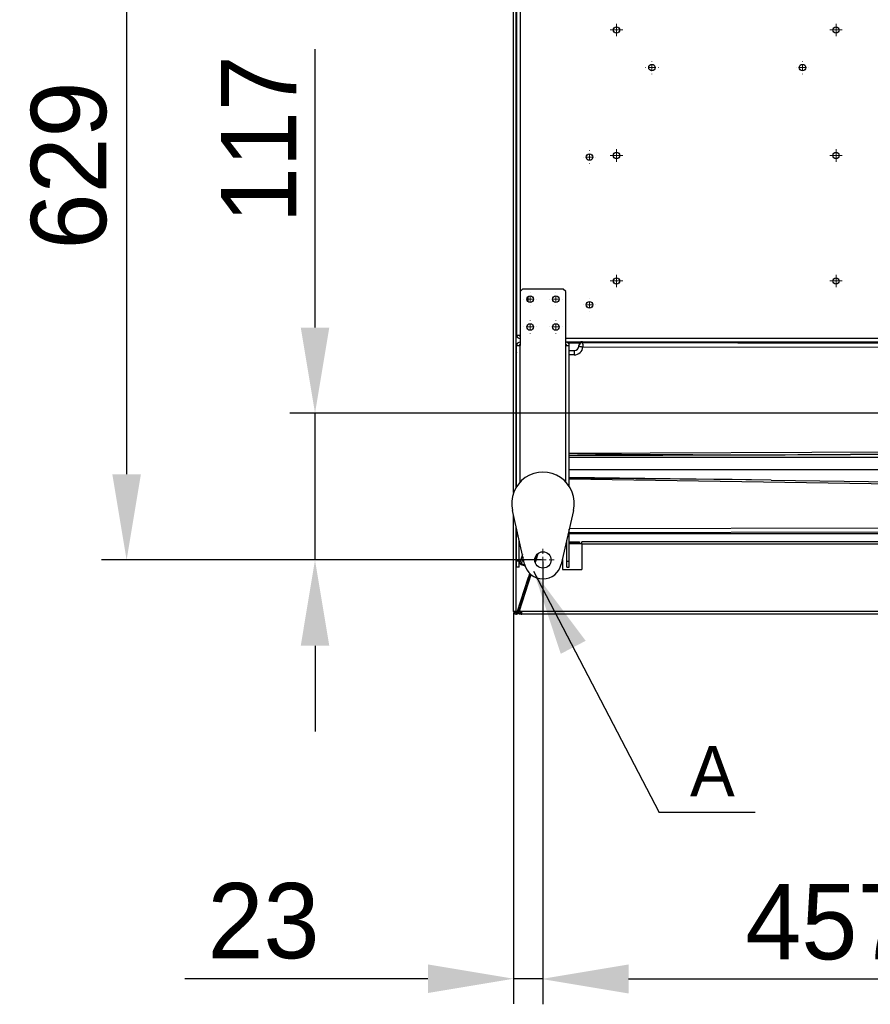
# Model space of a CAD drawing. Header units: millimetres. Extents: x 0 to 39025, y -31299 to 8400.
# Tile 128 of 209: x 14330 to 15008, y -11847 to -11062. Entities that reach past the tile are written whole.
import ezdxf

# ---------------------------------------------------------------- set-up
doc = ezdxf.new("R2010")
doc.units = ezdxf.units.MM
doc.header["$PDSIZE"] = -1
doc.layers.add('ANOTACIJE', color=7, linetype='Continuous')
doc.layers.add('DIMENZIJE', color=4, linetype='Continuous')
doc.styles.add('SLDTEXTSTYLE1', font='Montserrat-Regular.ttf')
doc.styles.add('SLDTEXTSTYLE6', font='txt')
doc.styles.get("Standard").update_dxf_attribs({"font": 'Montserrat-Regular.ttf'})
doc.dimstyles.new('SLDDIMSTYLE0', dxfattribs={"dimtxt": 3, "dimasz": 3.414889, "dimexe": 0, "dimexo": 0.0625, "dimgap": 0.75, "dimtad": 1, "dimdec": 0, "dimlfac": 20, "dimrnd": 1e-09, "dimzin": 12, "dimdsep": 46, "dimtxsty": 'SLDTEXTSTYLE6', "dimsah": 1, "dimcen": 0.09, "dimadec": 0, "dimazin": 3, "dimtfac": 1, "dimtdec": 0, "dimtofl": 0, "dimtmove": 0, "dimatfit": 3, "dimfxl": 1, "dimfrac": 2, "dimtolj": 1, "dimtzin": 12, "dimarcsym": 0})
doc.dimstyles.new('SLDDIMSTYLE3', dxfattribs={"dimtxt": 0.18, "dimasz": 3.414889, "dimexe": 0, "dimexo": 0.0625, "dimgap": 0, "dimtad": 0, "dimtih": 1, "dimtoh": 1, "dimdec": 0, "dimrnd": 1e-09, "dimzin": 0, "dimdsep": 46, "dimtxsty": 'Standard', "dimsah": 1, "dimcen": 0.09, "dimadec": 0, "dimazin": 0, "dimtfac": 3.414889, "dimtdec": 0, "dimtofl": 0, "dimtmove": 0, "dimatfit": 3, "dimfxl": 1, "dimfrac": 2, "dimtolj": 1, "dimtzin": 0, "dimarcsym": 0})

# ---------------------------------------------------------------- blocks, each defined once
blk = doc.blocks.new('SW_CENTERMARKSYMBOL_39')
at = {"color": 0, "linetype": 'Continuous', "lineweight": 18}
for p, q in [((0, 2.5), (0, 4.5)), ((-2.5, 0), (-4.5, 0)), ((0, 0), (-1.25, 0)), ((0, 0), (0, 1.25)), ((0, 0), (0, -1.25)), ((0, 0), (1.25, 0)), ((2.5, 0), (4.5, 0)), ((0, -2.5), (0, -4.5))]:
    blk.add_line(p, q, dxfattribs=at)
blk = doc.blocks.new('SW_CENTERMARKSYMBOL_46')
at = {"color": 0, "linetype": 'Continuous', "lineweight": 18}
for p, q in [((-2.5, 0), (-2.55, 0)), ((0, 0), (-1.25, 0)), ((0, 2.5), (0, 2.55)), ((0, 0), (0, 1.25)), ((0, 0), (0, -1.25)), ((0, 0), (1.25, 0)), ((2.5, 0), (2.55, 0)), ((0, -2.5), (0, -2.55))]:
    blk.add_line(p, q, dxfattribs=at)
blk = doc.blocks.new('SW_CENTERMARKSYMBOL_52')
at = {"color": 0, "linetype": 'Continuous', "lineweight": 18}
for p, q in [((-2.5, 0), (-2.55, 0)), ((0, 0), (-1.25, 0)), ((0, 2.5), (0, 2.55)), ((0, 0), (0, 1.25)), ((0, 0), (0, -1.25)), ((0, 0), (1.25, 0)), ((2.5, 0), (2.55, 0)), ((0, -2.5), (0, -2.55))]:
    blk.add_line(p, q, dxfattribs=at)
blk = doc.blocks.new('SW_CENTERMARKSYMBOL_57')
at = {"color": 0, "linetype": 'Continuous', "lineweight": 18}
for p, q in [((-2.5, 0), (-2.55, 0)), ((0, 0), (-1.25, 0)), ((0, 2.5), (0, 2.55)), ((0, 0), (0, 1.25)), ((0, 0), (0, -1.25)), ((0, 0), (1.25, 0)), ((2.5, 0), (2.55, 0)), ((0, -2.5), (0, -2.55))]:
    blk.add_line(p, q, dxfattribs=at)
blk = doc.blocks.new('SW_CENTERMARKSYMBOL_58')
at = {"color": 0, "linetype": 'Continuous', "lineweight": 18}
for p, q in [((-2.5, 0), (-2.55, 0)), ((0, 0), (-1.25, 0)), ((0, 2.5), (0, 2.55)), ((0, 0), (0, 1.25)), ((0, 0), (0, -1.25)), ((0, 0), (1.25, 0)), ((2.5, 0), (2.55, 0)), ((0, -2.5), (0, -2.55))]:
    blk.add_line(p, q, dxfattribs=at)
blk = doc.blocks.new('SW_CENTERMARKSYMBOL_74')
at = {"color": 0, "linetype": 'Continuous', "lineweight": 18}
for p, q in [((-1.25, 0), (-2.5, 0)), ((0, 0), (-1.25, 0)), ((0, 1.25), (0, 2.5)), ((0, 0), (0, 1.25)), ((0, 0), (0, -1.25)), ((0, 0), (1.25, 0)), ((1.25, 0), (2.5, 0)), ((0, -1.25), (0, -2.5))]:
    blk.add_line(p, q, dxfattribs=at)
blk = doc.blocks.new('SW_CENTERMARKSYMBOL_77')
at = {"color": 0, "linetype": 'Continuous', "lineweight": 18}
for p, q in [((-1.25, 0), (-2.5, 0)), ((0, 0), (-1.25, 0)), ((0, 1.25), (0, 2.5)), ((0, 0), (0, 1.25)), ((0, 0), (0, -1.25)), ((0, 0), (1.25, 0)), ((1.25, 0), (2.5, 0)), ((0, -1.25), (0, -2.5))]:
    blk.add_line(p, q, dxfattribs=at)
blk = doc.blocks.new('SW_CENTERMARKSYMBOL_78')
at = {"color": 0, "linetype": 'Continuous', "lineweight": 18}
for p, q in [((-1.25, 0), (-2.5, 0)), ((0, 0), (-1.25, 0)), ((0, 1.25), (0, 2.5)), ((0, 0), (0, 1.25)), ((0, 0), (0, -1.25)), ((0, 0), (1.25, 0)), ((1.25, 0), (2.5, 0)), ((0, -1.25), (0, -2.5))]:
    blk.add_line(p, q, dxfattribs=at)
blk = doc.blocks.new('SW_CENTERMARKSYMBOL_81')
at = {"color": 0, "linetype": 'Continuous', "lineweight": 18}
for p, q in [((-1.25, 0), (-2.5, 0)), ((0, 0), (-1.25, 0)), ((0, 1.25), (0, 2.5)), ((0, 0), (0, 1.25)), ((0, 0), (0, -1.25)), ((0, 0), (1.25, 0)), ((1.25, 0), (2.5, 0)), ((0, -1.25), (0, -2.5))]:
    blk.add_line(p, q, dxfattribs=at)
blk = doc.blocks.new('SW_CENTERMARKSYMBOL_82')
at = {"color": 0, "linetype": 'Continuous', "lineweight": 18}
for p, q in [((-1.25, 0), (-2.5, 0)), ((0, 0), (-1.25, 0)), ((0, 1.25), (0, 2.5)), ((0, 0), (0, 1.25)), ((0, 0), (0, -1.25)), ((0, 0), (1.25, 0)), ((1.25, 0), (2.5, 0)), ((0, -1.25), (0, -2.5))]:
    blk.add_line(p, q, dxfattribs=at)
blk = doc.blocks.new('SW_CENTERMARKSYMBOL_85')
at = {"color": 0, "linetype": 'Continuous', "lineweight": 18}
for p, q in [((-1.25, 0), (-2.5, 0)), ((0, 0), (-1.25, 0)), ((0, 1.25), (0, 2.5)), ((0, 0), (0, 1.25)), ((0, 0), (0, -1.25)), ((0, 0), (1.25, 0)), ((1.25, 0), (2.5, 0)), ((0, -1.25), (0, -2.5))]:
    blk.add_line(p, q, dxfattribs=at)
blk = doc.blocks.new('SW_CENTERMARKSYMBOL_96')
at = {"color": 0, "linetype": 'Continuous', "lineweight": 18}
for p, q in [((-2.5, 0), (-2.55, 0)), ((0, 0), (-1.25, 0)), ((0, 2.5), (0, 2.55)), ((0, 0), (0, 1.25)), ((0, 0), (0, -1.25)), ((0, 0), (1.25, 0)), ((2.5, 0), (2.55, 0)), ((0, -2.5), (0, -2.55))]:
    blk.add_line(p, q, dxfattribs=at)
blk = doc.blocks.new('SW_CENTERMARKSYMBOL_97')
at = {"color": 0, "linetype": 'Continuous', "lineweight": 18}
for p, q in [((-2.5, 0), (-2.55, 0)), ((0, 0), (-1.25, 0)), ((0, 2.5), (0, 2.55)), ((0, 0), (0, 1.25)), ((0, 0), (0, -1.25)), ((0, 0), (1.25, 0)), ((2.5, 0), (2.55, 0)), ((0, -2.5), (0, -2.55))]:
    blk.add_line(p, q, dxfattribs=at)
blk = doc.blocks.new('SW_CENTERMARKSYMBOL_98')
at = {"color": 0, "linetype": 'Continuous', "lineweight": 18}
for p, q in [((-2.5, 0), (-2.55, 0)), ((0, 0), (-1.25, 0)), ((0, 2.5), (0, 2.55)), ((0, 0), (0, 1.25)), ((0, 0), (0, -1.25)), ((0, 0), (1.25, 0)), ((2.5, 0), (2.55, 0)), ((0, -2.5), (0, -2.55))]:
    blk.add_line(p, q, dxfattribs=at)
blk = doc.blocks.new('SW_CENTERMARKSYMBOL_99')
at = {"color": 0, "linetype": 'Continuous', "lineweight": 18}
for p, q in [((-2.5, 0), (-2.55, 0)), ((0, 0), (-1.25, 0)), ((0, 2.5), (0, 2.55)), ((0, 0), (0, 1.25)), ((0, 0), (0, -1.25)), ((0, 0), (1.25, 0)), ((2.5, 0), (2.55, 0)), ((0, -2.5), (0, -2.55))]:
    blk.add_line(p, q, dxfattribs=at)
blk = doc.blocks.new('Adapt 2 S (spodaj)')
at = {"linetype": 'Continuous', "lineweight": 25}
for p, q in [((0, 96.95), (0, 712.98)), ((2.1, 101.24), (2.1, 712.98)), ((2.4, 650.83), (2.4, 222.38)), ((5.2, 650.83), (5.2, 256.98)), ((2.1, 397.48), (2.4, 397.48)), ((2.4, 317.48), (2.1, 317.48)), ((7.2, 258.98), (5.2, 256.98)), ((39.6, 258.98), (7.2, 258.98)), ((41.6, 256.98), (39.6, 258.98)), ((5.2, 256.98), (5.2, 213.98)), ((11.4, 252.85), (11.4, 249.1)), ((41.6, 213.98), (41.6, 256.98)), ((2.4, 222.38), (5.2, 222.38)), ((41.6, 219.88), (898.6, 219.88)), ((2.4, 101.72), (2.4, 213.98)), ((2.4, 213.98), (5.2, 213.98)), ((5.2, 105.29), (5.2, 213.98)), ((41.6, 217.08), (898.6, 217.08)), ((41.6, 213.98), (44.4, 213.98)), ((41.6, 105.29), (41.6, 213.98)), ((43.38, 216.14), (52.82, 216.14)), ((44.4, 101.72), (44.4, 213.98)), ((52, 213.58), (52, 214.08)), ((55, 217.08), (55, 216.58)), ((55, 216.32), (346.33, 215.89)), ((346.18, 212.39), (55.31, 212.83)), ((85.5, 217.08), (85.5, 216.62)), ((90.5, 216.62), (90.5, 217.08)), ((2.4, 207.08), (2.1, 207.08)), ((44.4, 210.08), (48.5, 210.08)), ((48.35, 206.58), (44.4, 206.58)), ((2.1, 194.58), (2.4, 194.58)), ((44.4, 128.32), (404.92, 129.67)), ((44.4, 126.48), (268.65, 127.17)), ((405.01, 127.68), (268.65, 127.17)), ((44.4, 125.04), (459.51, 125.04)), ((2.4, 114.58), (2.1, 114.58)), ((44.4, 115.36), (459.41, 115.36)), ((205.44, 106.87), (44.4, 108.92)), ((370.68, 102.41), (44.4, 107.51)), ((205.44, 106.87), (370.76, 104.28)), ((8.78, 39.82), (-0.97, 82.6)), ((47.77, 82.6), (38.02, 39.82)), ((0, 1.98), (0, 78.32)), ((2.1, 1.98), (2.1, 69.11)), ((2.1, 67.18), (2.4, 67.48)), ((2.4, 62.33), (2.4, 67.79)), ((44.4, 62.33), (44.4, 67.79)), ((302.23, 65.2), (44.4, 64.82)), ((870.49, 64.08), (44.4, 64.08)), ((44.52, 68.31), (302.08, 68.7)), ((2.4, 62.33), (3.64, 62.33)), ((2.4, 42.33), (2.4, 62.33)), ((4.4, 42.33), (4.4, 59.02)), ((41.78, 56.28), (42.4, 56.28)), ((41.86, 56.66), (42.4, 56.66)), ((41.86, 56.66), (42.4, 56.66)), ((42.09, 57.66), (42.4, 57.66)), ((42.4, 58.66), (42.32, 58.66)), ((42.4, 42.33), (42.4, 59.02)), ((43.16, 62.33), (44.4, 62.33)), ((44.4, 42.33), (44.4, 62.33)), ((44.4, 57.66), (52.51, 57.66)), ((44.4, 56.66), (52.51, 56.66)), ((44.4, 56.28), (54.51, 56.28)), ((52.51, 57.66), (52.51, 56.66)), ((54.51, 55.66), (54.51, 57.66)), ((957.49, 57.66), (54.51, 57.66)), ((54.51, 55.66), (54.51, 35.66)), ((957.49, 55.66), (54.51, 55.66)), ((7, 47.62), (4.9, 41.17)), ((17.04, 41.79), (19.06, 47.99)), ((17.04, 41.8), (19.05, 47.98)), ((17.18, 41.26), (19.48, 48.34)), ((18.53, 45.42), (19.48, 48.34)), ((4.4, 42.33), (2.4, 42.33)), ((2.4, 37.33), (2.4, 42.33)), ((4.4, 37.33), (4.4, 42.33)), ((4.9, 41.17), (4.75, 40.69)), ((4.75, 40.69), (5.79, 39.54)), ((5.97, 40.11), (4.9, 41.17)), ((5.97, 40.11), (5.79, 39.54)), ((5.79, 39.54), (9.12, 38.46)), ((7.58, 45.06), (5.97, 40.11)), ((8.95, 39.15), (5.97, 40.11)), ((18.53, 45.42), (17.18, 41.26)), ((18.53, 45.42), (18.53, 45.42)), ((38.9, 43.66), (38.9, 35.66)), ((42.4, 42.33), (44.4, 42.33)), ((42.4, 37.33), (42.4, 42.33)), ((44.4, 37.33), (44.4, 42.33)), ((4.4, 37.33), (2.4, 37.33)), ((3.9, 1.34), (13.76, 31.66)), ((4.62, 2.6), (14, 31.46)), ((9.12, 38.46), (9.14, 38.51)), ((12.34, 30.56), (12.94, 32.4)), ((13.29, 30.25), (13.75, 31.67)), ((38.9, 35.66), (54.51, 35.66)), ((42.4, 37.33), (44.4, 37.33)), ((2.95, 1.67), (11.72, 28.65)), ((3.9, 1.36), (12.67, 28.34)), ((11.72, 28.65), (12.34, 30.56)), ((12.67, 28.34), (11.72, 28.65)), ((12.34, 30.56), (13.29, 30.25)), ((13.29, 30.25), (12.67, 28.34)), ((2.1, 1.98), (0, 1.98)), ((2, 1.68), (2, 1.98)), ((2, 1.66), (2, 1.68)), ((2, 1.68), (2.89, 1.53)), ((2, 1.66), (2.88, 1.51)), ((2.95, 1.67), (3.9, 1.36)), ((3.9, 1.36), (3.9, 1.34)), ((3.9, 1.34), (3.9, 1.34)), ((4.39, 2.84), (4.5, 2.84)), ((4.4, 2.86), (4.5, 2.86)), ((4.5, 2.86), (4.4, 2.86)), ((4.5, 2.88), (4.82, 3.2)), ((4.5, 2.88), (4.5, 2.1)), ((4.71, 2.88), (4.5, 2.88)), ((4.5, 0), (4.5, 2.1)), ((6.52, 0), (4.5, 0)), ((4.52, 3.23), (4.98, 3.69)), ((4.53, 3.26), (4.99, 3.72)), ((6.52, 1.98), (4.62, 2.6)), ((5.67, 2.26), (5.53, 1.85)), ((5.62, 2.1), (5.53, 2.1)), ((5.71, 1.4), (6.52, 1.4)), ((957.49, 1.98), (6.52, 1.98)), ((6.52, -0.02), (6.52, 1.98)), ((957.49, -0.02), (6.52, -0.02))]:
    blk.add_line(p, q, dxfattribs=at)
at = {"linetype": 'Continuous', "lineweight": 25, "flags": 128}
for points in [[(85.5, 216.7), (85.35, 216.69), (85.26, 216.65), (85.54, 216.62), (86.15, 216.59), (87.01, 216.57), (88, 216.56)], [(88, 216.56), (88.99, 216.57), (89.85, 216.59), (90.46, 216.62), (90.74, 216.65), (90.65, 216.69), (90.5, 216.7)]]:
    blk.add_lwpolyline(points, dxfattribs=at)
at = {"linetype": 'Continuous', "lineweight": 25}
for centre, radius in [((82, 465.43), 2.5), ((257, 465.43), 2.5), ((110.3, 435.43), 2.6), ((230.3, 435.43), 2.6), ((60.5, 364.19), 2.6), ((82, 365.43), 2.5), ((257, 365.43), 2.5), ((82, 265.43), 2.5), ((257, 265.43), 2.5), ((13.2, 250.98), 2.6), ((33.6, 250.98), 2.6), ((60.5, 246.38), 2.6), ((13.2, 228.78), 2.6), ((33.6, 228.78), 2.6), ((23.4, 43.15), 6.5)]:
    blk.add_circle(centre, radius, dxfattribs=at)
for centre, radius, start, end in [((5.2, 222.38), 2.8, 180, 270), ((5.2, 222.38), 0.8, 180, 270), ((5.2, 213.98), 2.8, 90, 180), ((5.2, 213.98), 0.8, 90, 180), ((41.6, 213.98), 2.8, 0, 90), ((41.6, 213.98), 0.8, 0, 90), ((48.35, 213.58), 7, 270, 353.83325), ((48.5, 213.58), 3.5, 270, 357.78059), ((55, 213.58), 3, 89.98255, 179.98254), ((54.99, 213.33), 3, 89.98997, 177.75549), ((54.99, 213.33), 3, 89.98029, 177.76539), ((48.5, 213.58), 3.5, 357.78197, 0), ((48.5, 216.58), 6.5, 357.78197, 0), ((68.84, 207.45), 20.51, 172.64097, 182.441), ((23.4, 88.15), 25, 347.16041, 192.83959), ((23.4, 43.15), 15, 192.83959, 347.16041), ((2, 1.98), 2, 180, 342), ((2, 1.98), 1, 180, 342)]:
    blk.add_arc(centre, radius, start, end, dxfattribs=at)
for centre, major_axis, ratio, start_param, end_param in [((55, 214.08), (0, -3), 0.999391, 3.141593, 4.712389), ((5, 207.08), (3, 0), 0.999391, 2.619441, 2.88275), ((290.27, 129.24), (248.27, 0.93), 0.008056, 3.28072, 4.625173), ((290.27, 103.66), (248.27, -3.88), 0.008055, 1.919652, 3.002561), ((5, 67.08), (2.12, 2.12), 0.998783, 2.615646, 2.878955)]:
    blk.add_ellipse(centre, major_axis=major_axis, ratio=ratio, start_param=start_param, end_param=end_param, dxfattribs=at)
for points, knots in [([(52, 213.44), (52, 213.44), (52.02, 213.44), (52.1, 213.43), (52.17, 213.42), (52.33, 213.39), (52.44, 213.38), (52.68, 213.34), (52.81, 213.32), (53.12, 213.27), (53.29, 213.25), (53.65, 213.18), (53.84, 213.15), (54.44, 213.03), (54.88, 212.93), (55.31, 212.83)], [0, 0, 0, 0, 0.125, 0.125, 0.25, 0.25, 0.375, 0.375, 0.5, 0.5, 0.625, 0.625, 0.75, 0.75, 1, 1, 1, 1]), ([(54.99, 216.32), (54.99, 216.31), (54.98, 216.28), (54.98, 216.18), (54.98, 216.11), (54.98, 215.92), (54.99, 215.81), (55.01, 215.55), (55.02, 215.41), (55.05, 215.09), (55.07, 214.91), (55.11, 214.54), (55.13, 214.34), (55.18, 213.93), (55.2, 213.71), (55.25, 213.27), (55.28, 213.05), (55.31, 212.83)], [0, 0, 0, 0, 0.125, 0.125, 0.25, 0.25, 0.375, 0.375, 0.5, 0.5, 0.625, 0.625, 0.75, 0.75, 0.875, 0.875, 1, 1, 1, 1]), ([(1, 1.98), (1, 1.93), (1.11, 1.88), (1.48, 1.78), (1.74, 1.73), (2, 1.68)], [0, 0, 0, 0, 0.5, 0.5, 1, 1, 1, 1]), ([(1.05, 1.76), (1.11, 1.75), (1.38, 1.71), (1.73, 1.68), (2, 1.66)], [0, 0, 0, 0, 0.225923, 1, 1, 1, 1]), ([(4.62, 2.6), (4.52, 2.3), (4.5, 1.98), (4.6, 1.36), (4.72, 1.06), (5.09, 0.55), (5.33, 0.34), (5.89, 0.06), (6.21, -0.02), (6.52, -0.02)], [0, 0, 0, 0, 0.25, 0.25, 0.5, 0.5, 0.75, 0.75, 1, 1, 1, 1]), ([(5.57, 2.29), (5.52, 2.14), (5.51, 1.98), (5.56, 1.67), (5.62, 1.52), (5.81, 1.27), (5.93, 1.16), (6.21, 1.02), (6.37, 0.98), (6.52, 0.98)], [0, 0, 0, 0, 0.25, 0.25, 0.5, 0.5, 0.75, 0.75, 1, 1, 1, 1])]:
    blk.add_open_spline(points, degree=3, knots=knots, dxfattribs=at)
for points in [[(52, 213.44), (52, 213.44), (52, 213.44), (52, 213.44)], [(55, 216.32), (54.99, 216.32), (54.99, 216.32), (54.99, 216.32)]]:
    blk.add_open_spline(points, degree=3, dxfattribs=at)
at = {"linetype": 'Continuous', "lineweight": 0, "xscale": 2, "yscale": 2, "zscale": 2}
for name, p in [('SW_CENTERMARKSYMBOL_74', (82, 465.43)), ('SW_CENTERMARKSYMBOL_81', (257, 465.43)), ('SW_CENTERMARKSYMBOL_52', (110.3, 435.43)), ('SW_CENTERMARKSYMBOL_46', (230.3, 435.43)), ('SW_CENTERMARKSYMBOL_57', (60.5, 364.19)), ('SW_CENTERMARKSYMBOL_78', (82, 365.43)), ('SW_CENTERMARKSYMBOL_85', (257, 365.43)), ('SW_CENTERMARKSYMBOL_82', (82, 265.43)), ('SW_CENTERMARKSYMBOL_77', (257, 265.43)), ('SW_CENTERMARKSYMBOL_97', (13.2, 250.98)), ('SW_CENTERMARKSYMBOL_98', (33.6, 250.98)), ('SW_CENTERMARKSYMBOL_58', (60.5, 246.38)), ('SW_CENTERMARKSYMBOL_99', (13.2, 228.78)), ('SW_CENTERMARKSYMBOL_96', (33.6, 228.78)), ('SW_CENTERMARKSYMBOL_39', (23.4, 43.15))]:
    blk.add_blockref(name, p, dxfattribs=at)
blk = doc.blocks.new('*D192')
at = {"layer": 'Defpoints', "color": 0, "transparency": 16777216}
for p in [(15203.35, -11375.67), (14746.78, -11492.56), (14746.78, -11826.57)]:
    blk.add_point(p, dxfattribs=at)
at = {"layer": 'DIMENZIJE', "color": 0, "lineweight": -2, "transparency": 16777216}
for p, q in [((15203.35, -11376.92), (15203.35, -11846.57)), ((14746.78, -11493.81), (14746.78, -11846.57)), ((15135.06, -11826.57), (14815.07, -11826.57))]:
    blk.add_line(p, q, dxfattribs=at)
at = {"layer": 'DIMENZIJE', "color": 0, "transparency": 16777216}
for points in [[(14815.07, -11815.18), (14815.07, -11837.95), (14746.78, -11826.57)], [(15135.06, -11815.18), (15135.06, -11837.95), (15203.35, -11826.57)]]:
    blk.add_solid(points, dxfattribs=at)
at = {"layer": 'DIMENZIJE', "color": 0, "transparency": 16777216, "insert": (14975.07, -11781.14), "char_height": 60, "attachment_point": 5, "style": 'SLDTEXTSTYLE6'}
blk.add_mtext('\\A1;457', dxfattribs=at)
blk = doc.blocks.new('*D193')
at = {"layer": 'Defpoints', "color": 0, "transparency": 16777216}
for p in [(14746.78, -11492.56), (14723.38, -11533.73), (14746.78, -11826.19)]:
    blk.add_point(p, dxfattribs=at)
at = {"layer": 'DIMENZIJE', "color": 0, "lineweight": -2, "transparency": 16777216}
for p, q in [((14746.78, -11493.81), (14746.78, -11846.19)), ((14723.38, -11534.98), (14723.38, -11846.19)), ((14655.08, -11826.19), (14461.21, -11826.19)), ((14746.78, -11826.19), (14723.38, -11826.19)), ((14815.07, -11826.19), (14883.37, -11826.19))]:
    blk.add_line(p, q, dxfattribs=at)
at = {"layer": 'DIMENZIJE', "color": 0, "transparency": 16777216}
for points in [[(14655.08, -11814.8), (14655.08, -11837.57), (14723.38, -11826.19)], [(14815.07, -11814.8), (14815.07, -11837.57), (14746.78, -11826.19)]]:
    blk.add_solid(points, dxfattribs=at)
at = {"layer": 'DIMENZIJE', "color": 0, "transparency": 16777216, "insert": (14524, -11780.33), "char_height": 60, "attachment_point": 5, "style": 'SLDTEXTSTYLE6'}
blk.add_mtext('\\A1;23', dxfattribs=at)
blk = doc.blocks.new('*D194')
at = {"layer": 'Defpoints', "color": 0, "transparency": 16777216}
for p in [(15203.35, -11375.67), (14565.09, -11492.56), (14746.78, -11492.56)]:
    blk.add_point(p, dxfattribs=at)
at = {"layer": 'DIMENZIJE', "color": 0, "lineweight": -2, "transparency": 16777216}
for p, q in [((14565.09, -11307.37), (14565.09, -11085.47)), ((15202.1, -11375.67), (14545.09, -11375.67)), ((14565.09, -11492.56), (14565.09, -11375.67)), ((14745.53, -11492.56), (14545.09, -11492.56)), ((14565.09, -11560.85), (14565.09, -11629.15))]:
    blk.add_line(p, q, dxfattribs=at)
at = {"layer": 'DIMENZIJE', "color": 0, "transparency": 16777216}
for points in [[(14553.71, -11307.37), (14576.47, -11307.37), (14565.09, -11375.67)], [(14553.71, -11560.85), (14576.47, -11560.85), (14565.09, -11492.56)]]:
    blk.add_solid(points, dxfattribs=at)
at = {"layer": 'DIMENZIJE', "color": 0, "transparency": 16777216, "insert": (14520.09, -11157.3), "char_height": 60, "attachment_point": 5, "rotation": 90, "style": 'SLDTEXTSTYLE6'}
blk.add_mtext('\\A1;117', dxfattribs=at)
blk = doc.blocks.new('*D198')
at = {"layer": 'Defpoints', "color": 0, "transparency": 16777216}
for p in [(14746.78, -10863.91), (14414.9, -11492.56), (14746.78, -11492.56)]:
    blk.add_point(p, dxfattribs=at)
at = {"layer": 'DIMENZIJE', "color": 0, "lineweight": -2, "transparency": 16777216}
for p, q in [((14745.53, -10863.91), (14394.9, -10863.91)), ((14414.9, -10932.2), (14414.9, -11424.26)), ((14745.53, -11492.56), (14394.9, -11492.56))]:
    blk.add_line(p, q, dxfattribs=at)
at = {"layer": 'DIMENZIJE', "color": 0, "transparency": 16777216}
for points in [[(14403.52, -10932.2), (14426.28, -10932.2), (14414.9, -10863.91)], [(14403.52, -11424.26), (14426.28, -11424.26), (14414.9, -11492.56)]]:
    blk.add_solid(points, dxfattribs=at)
at = {"layer": 'DIMENZIJE', "color": 0, "transparency": 16777216, "insert": (14369.04, -11178.23), "char_height": 60, "attachment_point": 5, "rotation": 90, "style": 'SLDTEXTSTYLE6'}
blk.add_mtext('\\A1;629', dxfattribs=at)

msp = doc.modelspace()

# ---------------------------------------------------------------- linework, layer by layer
at = {"layer": 'ANOTACIJE', "color": 0}
msp.add_line((14916, -11693.86), (14839.5, -11693.86), dxfattribs=at)

# ---------------------------------------------------------------- block references
at = {"color": 1}
msp.add_blockref('Adapt 2 S (spodaj)', (14723.38, -11535.71), dxfattribs=at)

# ---------------------------------------------------------------- texts
at = {"layer": 'ANOTACIJE', "color": 0, "insert": (14863.99, -11680.88), "char_height": 40, "attachment_point": 7, "style": 'SLDTEXTSTYLE1'}
msp.add_mtext('A', dxfattribs=at)

# ---------------------------------------------------------------- dimensions: what is measured, and where the dimension line sits
at = {"layer": 'DIMENZIJE'}
dim = msp.add_linear_dim(base=(14414.9, -11492.56), p1=(14746.78, -10863.91), p2=(14746.78, -11492.56), angle=90, dimstyle='SLDDIMSTYLE0', override={"dimscale": 20, "dimexe": 1, "dimlfac": 1, "dimdle": 1, "dimtofl": 1}, dxfattribs=at)
dim.commit()
dim.dimension.update_dxf_attribs({"geometry": '*D198', "text_midpoint": (14369.04, -11178.23)})
dim = msp.add_linear_dim(base=(14565.09, -11492.56), p1=(15203.35, -11375.67), p2=(14746.78, -11492.56), angle=90, dimstyle='SLDDIMSTYLE0', override={"dimscale": 20, "dimexe": 1, "dimlfac": 1, "dimdle": 1, "dimtofl": 1}, dxfattribs=at)
dim.commit()
dim.dimension.update_dxf_attribs({"geometry": '*D194', "text_midpoint": (14565.09, -11157.3), "dimtype": 160})
dim = msp.add_linear_dim(base=(14746.78, -11826.57), p1=(15203.35, -11375.67), p2=(14746.78, -11492.56), dimstyle='SLDDIMSTYLE0', override={"dimscale": 20, "dimexe": 1, "dimlfac": 1, "dimdle": 1, "dimtofl": 1}, dxfattribs=at)
dim.commit()
dim.dimension.update_dxf_attribs({"geometry": '*D192', "text_midpoint": (14975.07, -11781.14)})
dim = msp.add_linear_dim(base=(14746.78, -11826.19), p1=(14723.38, -11533.73), p2=(14746.78, -11492.56), dimstyle='SLDDIMSTYLE0', override={"dimscale": 20, "dimexe": 1, "dimlfac": 1, "dimdle": 1, "dimtofl": 1}, dxfattribs=at)
dim.commit()
dim.dimension.update_dxf_attribs({"geometry": '*D193', "text_midpoint": (14524, -11826.19), "dimtype": 160})

# ---------------------------------------------------------------- leaders
at = {"layer": 'ANOTACIJE', "color": 7}
msp.add_leader([(14739.35, -11501.57), (14839.5, -11693.86)], dimstyle='SLDDIMSTYLE3', override={"dimscale": 20}, dxfattribs=at)

doc.saveas('drawing.dxf')
